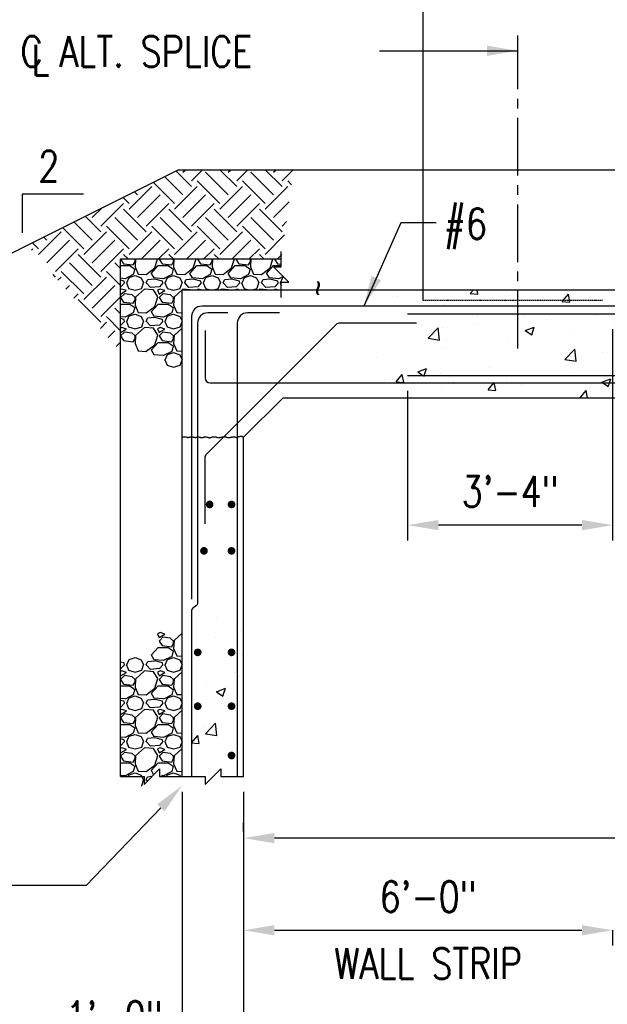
# Model space of a CAD drawing. Header units: inches. Extents: x -9715 to 32893, y -15613 to -1138.
# Tile 93 of 256: x 7163 to 7278, y -7253 to -7060. Entities that reach past the tile are written whole.
import ezdxf
from ezdxf.enums import TextEntityAlignment as Align

# ---------------------------------------------------------------- set-up
doc = ezdxf.new("R2010")
doc.units = ezdxf.units.IN
doc.header["$MEASUREMENT"] = 0
doc.linetypes.add('CENTER2', pattern=[1.125, 0.75, -0.125, 0.125, -0.125])
doc.linetypes.add('HIDDEN', pattern=[0.375, 0.25, -0.125])
doc.layers.get('0').update_dxf_attribs({"color": 252})
doc.layers.get('DEFPOINTS').update_dxf_attribs({"color": 11})
for name, color, linetype in [('S-ANNO-DIMS', 2, 'Continuous'), ('S-ANNO-TEXT', 2, 'Continuous'), ('S-FNDN-PATT', 8, 'Continuous'), ('S-GRID', 30, 'CENTER2'), ('S1', 2, 'Continuous'), ('S3', 4, 'Continuous'), ('S5', 1, 'Continuous'), ('S6', 1, 'Continuous'), ('S7', 2, 'Continuous'), ('S7R', 2, 'Continuous')]:
    doc.layers.add(name, color=color, linetype=linetype)
doc.styles.add('125', font='romans.shx', dxfattribs={"width": 0.8, "height": 2})
doc.styles.add('DIM', font='ROMANS.shx', dxfattribs={"width": 0.8})
doc.styles.add('SX-FRAC', font='SX-FRAC.shx', dxfattribs={"width": 0.9, "height": 14})
doc.dimstyles.new('dim', dxfattribs={"dimscale": 48, "dimtxt": 12, "dimasz": 0.125, "dimexe": 0.0625, "dimexo": 0.0625, "dimgap": 0.0625, "dimtad": 1, "dimdec": 4, "dimzin": 3, "dimdsep": 46, "dimlunit": 4, "dimtxsty": '125', "dimcen": 0.125, "dimclrd": 1, "dimclre": 1, "dimclrt": 256, "dimadec": 0, "dimazin": 0, "dimtfac": 1, "dimtdec": 4, "dimtix": 1, "dimtofl": 0, "dimtmove": 2, "dimatfit": 3, "dimfxl": 6, "dimtvp": 0.5, "dimtolj": 1, "dimtzin": 3, "dimarcsym": 0})
doc.dimstyles.new('DIM-16', dxfattribs={"dimscale": 0, "dimtxt": 6, "dimasz": 6, "dimexe": 3, "dimexo": 3, "dimgap": 3, "dimtad": 1, "dimdec": 1, "dimzin": 3, "dimdsep": 46, "dimlunit": 4, "dimtxsty": 'DIM', "dimcen": 0, "dimdle": 0.0625, "dimclrd": 256, "dimclre": 256, "dimclrt": 2, "dimazin": 0, "dimtfac": 1, "dimtdec": 1, "dimtmove": 1, "dimatfit": 0, "dimfxl": 0.0625, "dimfrac": 2, "dimtolj": 1, "dimtzin": 0, "dimarcsym": 0})

# ---------------------------------------------------------------- blocks, each defined once
blk = doc.blocks.new('*X64')
at = {"color": 0}
for p, q in [((414.36, 1779.36), (414.31, 1779.31)), ((414.31, 1779.29), (415.5, 1777.5)), ((414.31, 1776.75), (417.9, 1776.75)), ((415.5, 1777.5), (419.25, 1777.05)), ((417.9, 1776.77), (419.85, 1775.42)), ((419.25, 1777.05), (420, 1778.4)), ((420.01, 1779.29), (419.93, 1779.36)), ((419.99, 1776.31), (421.19, 1773.46)), ((420.14, 1779.36), (420, 1776.3)), ((420, 1778.4), (420, 1779.3)), ((426.3, 1773.75), (429, 1776.75)), ((427.65, 1775.85), (428.77, 1779.36)), ((429, 1776.75), (432.9, 1776.75)), ((429.36, 1779.36), (429.3, 1779.3)), ((429.3, 1779.3), (430.5, 1777.5)), ((430.5, 1777.5), (434.25, 1777.05)), ((432.9, 1776.77), (434.85, 1775.42)), ((434.25, 1777.05), (435, 1778.4)), ((435.01, 1779.29), (434.93, 1779.36)), ((434.99, 1776.31), (436.19, 1773.46)), ((435.14, 1779.36), (435, 1776.3)), ((435, 1778.4), (435, 1779.3)), ((441.3, 1773.75), (444, 1776.75)), ((442.65, 1775.85), (443.77, 1779.36)), ((444, 1776.75), (447.9, 1776.75)), ((444.36, 1779.36), (444.3, 1779.3)), ((444.3, 1779.3), (445.5, 1777.5)), ((445.5, 1777.5), (449.25, 1777.05)), ((447.9, 1776.77), (449.85, 1775.42)), ((449.25, 1777.05), (450, 1778.4)), ((450.01, 1779.29), (449.93, 1779.36)), ((449.99, 1776.31), (451.19, 1773.46)), ((450.14, 1779.36), (450, 1776.3)), ((450, 1778.4), (450, 1779.3)), ((456.3, 1773.75), (459, 1776.75)), ((457.65, 1775.85), (458.77, 1779.36)), ((459, 1776.75), (462.9, 1776.75)), ((459.36, 1779.36), (459.3, 1779.3)), ((459.3, 1779.3), (460.5, 1777.5)), ((460.5, 1777.5), (464.25, 1777.05)), ((462.9, 1776.77), (464.85, 1775.42)), ((464.25, 1777.05), (465, 1778.4)), ((465.01, 1779.29), (464.93, 1779.36)), ((464.99, 1776.31), (466.19, 1773.46)), ((465.14, 1779.36), (465, 1776.3)), ((465, 1778.4), (465, 1779.3)), ((471.3, 1773.75), (474, 1776.75)), ((472.65, 1775.85), (473.77, 1779.36)), ((474, 1776.75), (477, 1776.75)), ((474.36, 1779.36), (474.3, 1779.3)), ((474.3, 1779.3), (475.5, 1777.5)), ((475.5, 1777.5), (477, 1777.32)), ((419.26, 1773.29), (416.11, 1771.64)), ((417.6, 1772.1), (420, 1772.85)), ((419.85, 1775.4), (419.25, 1773.3)), ((420, 1772.85), (422.4, 1771.95)), ((421.19, 1773.44), (424.34, 1773.29)), ((424.35, 1773.32), (427.65, 1775.87)), ((427.36, 1771.95), (426.31, 1773.75)), ((434.26, 1773.29), (431.11, 1771.64)), ((432.6, 1772.1), (435, 1772.85)), ((434.85, 1775.4), (434.25, 1773.3)), ((435, 1772.85), (437.4, 1771.95)), ((436.19, 1773.44), (439.34, 1773.29)), ((439.35, 1773.32), (442.65, 1775.87)), ((442.36, 1771.95), (441.31, 1773.75)), ((449.26, 1773.29), (446.11, 1771.64)), ((447.6, 1772.1), (450, 1772.85)), ((449.85, 1775.4), (449.25, 1773.3)), ((450, 1772.85), (452.4, 1771.95)), ((451.19, 1773.44), (454.34, 1773.29)), ((454.35, 1773.32), (457.65, 1775.87)), ((457.36, 1771.95), (456.31, 1773.75)), ((464.26, 1773.29), (461.11, 1771.64)), ((462.6, 1772.1), (465, 1772.85)), ((464.85, 1775.4), (464.25, 1773.3)), ((465, 1772.85), (467.4, 1771.95)), ((466.19, 1773.44), (469.34, 1773.29)), ((469.35, 1773.32), (472.65, 1775.87)), ((472.36, 1771.95), (471.31, 1773.75)), ((477.76, 1772.5), (476.11, 1771.64)), ((416.09, 1771.67), (414.31, 1771.81)), ((415.65, 1770.75), (414.31, 1771.09)), ((414.44, 1768.51), (414.31, 1768.49)), ((415.8, 1770), (414.45, 1768.5)), ((415.8, 1770), (415.65, 1770.75)), ((416.55, 1770), (417.45, 1767.9)), ((416.7, 1770), (417.6, 1772.1)), ((422.4, 1771.95), (423.3, 1770)), ((422.55, 1767.9), (423.3, 1770)), ((424.35, 1770), (424.8, 1771.2)), ((426, 1768.22), (424.35, 1770.02)), ((427.66, 1771.49), (424.81, 1771.19)), ((429.44, 1768.51), (425.99, 1768.21)), ((431.09, 1771.67), (427.34, 1771.97)), ((430.65, 1770.75), (427.65, 1771.5)), ((430.8, 1770), (429.45, 1768.5)), ((430.8, 1770), (430.65, 1770.75)), ((431.55, 1770), (432.45, 1767.9)), ((431.7, 1770), (432.6, 1772.1)), ((437.4, 1771.95), (438.3, 1770)), ((437.55, 1767.9), (438.3, 1770)), ((439.35, 1770), (439.8, 1771.2)), ((441, 1768.22), (439.35, 1770.02)), ((442.66, 1771.49), (439.81, 1771.19)), ((444.44, 1768.51), (440.99, 1768.21)), ((446.09, 1771.67), (442.34, 1771.97)), ((445.65, 1770.75), (442.65, 1771.5)), ((445.8, 1770), (444.45, 1768.5)), ((445.8, 1770), (445.65, 1770.75)), ((446.55, 1770), (447.45, 1767.9)), ((446.7, 1770), (447.6, 1772.1)), ((452.4, 1771.95), (453.3, 1770)), ((452.55, 1767.9), (453.3, 1770)), ((454.35, 1770), (454.8, 1771.2)), ((456, 1768.22), (454.35, 1770.02)), ((457.66, 1771.49), (454.81, 1771.19)), ((459.44, 1768.51), (455.99, 1768.21)), ((461.09, 1771.67), (457.34, 1771.97)), ((460.65, 1770.75), (457.65, 1771.5)), ((460.8, 1770), (459.45, 1768.5)), ((460.8, 1770), (460.65, 1770.75)), ((461.55, 1770), (462.45, 1767.9)), ((461.7, 1770), (462.6, 1772.1)), ((467.4, 1771.95), (468.3, 1770)), ((467.55, 1767.9), (468.3, 1770)), ((469.35, 1770), (469.8, 1771.2)), ((471, 1768.22), (469.35, 1770.02)), ((472.66, 1771.49), (469.81, 1771.19)), ((474.44, 1768.51), (470.99, 1768.21)), ((476.09, 1771.67), (472.34, 1771.97)), ((475.65, 1770.75), (472.65, 1771.5)), ((475.8, 1770), (474.45, 1768.5)), ((475.8, 1770), (475.65, 1770.75)), ((476.55, 1770), (477, 1768.93)), ((476.7, 1770), (477.6, 1772.1)), ((477.6, 1772.1), (478.03, 1772.23)), ((414.75, 1767.59), (414.31, 1767.4)), ((414.31, 1765.66), (416.54, 1767)), ((415.8, 1765.8), (414.31, 1764.31)), ((416.55, 1767), (414.75, 1767.6)), ((418.81, 1765.36), (415.81, 1765.81)), ((417.44, 1767.89), (419.99, 1767.14)), ((420.01, 1764.29), (418.81, 1765.34)), ((420.01, 1767.14), (422.56, 1767.89)), ((423.6, 1767.6), (420.15, 1764.45)), ((427.2, 1767.29), (423.6, 1767.59)), ((428.86, 1764.6), (427.21, 1767.3)), ((429.75, 1767.59), (428.7, 1767.14)), ((428.7, 1767.15), (429.3, 1765.65)), ((429.29, 1765.65), (431.54, 1767)), ((430.8, 1765.8), (429.3, 1764.3)), ((431.55, 1767), (429.75, 1767.6)), ((433.81, 1765.36), (430.81, 1765.81)), ((432.44, 1767.89), (434.99, 1767.14)), ((435.01, 1764.29), (433.81, 1765.34)), ((435.01, 1767.14), (437.56, 1767.89)), ((438.28, 1767.3), (435.15, 1764.45)), ((438.6, 1767.6), (438.34, 1767.36)), ((441.4, 1767.36), (438.6, 1767.59)), ((444.75, 1767.59), (444.19, 1767.36)), ((445.48, 1767.36), (444.75, 1767.6)), ((447.44, 1767.89), (449.27, 1767.36)), ((450.73, 1767.36), (452.56, 1767.89)), ((453.6, 1767.6), (453.34, 1767.36)), ((456.4, 1767.36), (453.6, 1767.59)), ((459.75, 1767.59), (459.19, 1767.36)), ((460.48, 1767.36), (459.75, 1767.6)), ((462.44, 1767.89), (464.27, 1767.36)), ((465.73, 1767.36), (467.56, 1767.89)), ((468.6, 1767.6), (468.34, 1767.36)), ((471.4, 1767.36), (468.6, 1767.59)), ((474.75, 1767.59), (474.19, 1767.36)), ((475.48, 1767.36), (474.75, 1767.6)), ((414.31, 1764.29), (415.5, 1762.5)), ((414.31, 1761.75), (417.9, 1761.75)), ((415.5, 1762.5), (419.25, 1762.05)), ((417.9, 1761.77), (419.85, 1760.42)), ((419.25, 1762.05), (420, 1763.4)), ((419.99, 1761.31), (421.19, 1758.46)), ((420.15, 1764.45), (420, 1761.3)), ((420, 1763.4), (420, 1764.3)), ((424.35, 1758.32), (427.65, 1760.87)), ((426.3, 1758.75), (429, 1761.75)), ((427.65, 1760.85), (428.85, 1764.6)), ((429, 1761.75), (432.9, 1761.75)), ((429.3, 1764.3), (430.5, 1762.5)), ((430.5, 1762.5), (434.25, 1762.05)), ((432.9, 1761.77), (434.85, 1760.42)), ((434.25, 1762.05), (435, 1763.4)), ((434.99, 1761.31), (436.19, 1758.46)), ((435.15, 1764.45), (435, 1761.3)), ((435, 1763.4), (435, 1764.3)), ((419.26, 1758.29), (416.11, 1756.64)), ((416.7, 1755), (417.6, 1757.1)), ((417.6, 1757.1), (420, 1757.85)), ((419.85, 1760.4), (419.25, 1758.3)), ((420, 1757.85), (422.4, 1756.95)), ((421.19, 1758.44), (424.34, 1758.29)), ((422.4, 1756.95), (423.3, 1755)), ((427.36, 1756.95), (426.31, 1758.75)), ((431.09, 1756.67), (427.34, 1756.97)), ((434.26, 1758.29), (431.11, 1756.64)), ((431.7, 1755), (432.6, 1757.1)), ((432.6, 1757.1), (435, 1757.85)), ((434.85, 1760.4), (434.25, 1758.3)), ((435, 1757.85), (437.4, 1756.95)), ((436.19, 1758.44), (438.28, 1758.35)), ((437.4, 1756.95), (438.28, 1755.04)), ((416.09, 1756.67), (414.31, 1756.81)), ((415.65, 1755.75), (414.31, 1756.09)), ((414.44, 1753.51), (414.31, 1753.49)), ((415.8, 1755), (414.45, 1753.5)), ((415.8, 1755), (415.65, 1755.75)), ((416.55, 1755), (417.45, 1752.9)), ((422.55, 1752.9), (423.3, 1755)), ((424.35, 1755), (424.8, 1756.2)), ((426, 1753.22), (424.35, 1755.02)), ((427.66, 1756.49), (424.81, 1756.19)), ((429.44, 1753.51), (425.99, 1753.21)), ((430.65, 1755.75), (427.65, 1756.5)), ((430.8, 1755), (429.45, 1753.5)), ((430.8, 1755), (430.65, 1755.75)), ((431.55, 1755), (432.45, 1752.9)), ((437.55, 1752.9), (438.28, 1754.94)), ((414.75, 1752.59), (414.31, 1752.4)), ((414.31, 1750.66), (416.54, 1752)), ((415.8, 1750.8), (414.31, 1749.31)), ((414.31, 1749.29), (415.5, 1747.5)), ((416.55, 1752), (414.75, 1752.6)), ((418.81, 1750.36), (415.81, 1750.81)), ((417.44, 1752.89), (419.99, 1752.14)), ((420.01, 1749.29), (418.81, 1750.34)), ((420.15, 1749.45), (420, 1746.3)), ((420, 1748.4), (420, 1749.3)), ((420.01, 1752.14), (422.56, 1752.89)), ((423.6, 1752.6), (420.15, 1749.45)), ((427.2, 1752.29), (423.6, 1752.59)), ((428.86, 1749.6), (427.21, 1752.3)), ((427.65, 1745.85), (428.85, 1749.6)), ((429.75, 1752.59), (428.7, 1752.14)), ((428.7, 1752.15), (429.3, 1750.65)), ((429.29, 1750.65), (431.54, 1752)), ((430.8, 1750.8), (429.3, 1749.3)), ((429.3, 1749.3), (430.5, 1747.5)), ((431.55, 1752), (429.75, 1752.6)), ((433.81, 1750.36), (430.81, 1750.81)), ((432.44, 1752.89), (434.99, 1752.14)), ((435.01, 1749.29), (433.81, 1750.34)), ((435.15, 1749.45), (435, 1746.3)), ((435, 1748.4), (435, 1749.3)), ((435.01, 1752.14), (437.56, 1752.89)), ((438.28, 1752.3), (435.15, 1749.45)), ((415.5, 1747.5), (419.25, 1747.05)), ((419.25, 1747.05), (420, 1748.4)), ((419.99, 1746.31), (421.19, 1743.46)), ((424.35, 1743.32), (427.65, 1745.87)), ((426.3, 1743.75), (429, 1746.75)), ((429, 1746.75), (432.9, 1746.75)), ((430.5, 1747.5), (434.25, 1747.05)), ((432.9, 1746.77), (434.85, 1745.42)), ((434.25, 1747.05), (435, 1748.4)), ((434.99, 1746.31), (436.19, 1743.46)), ((421.19, 1743.44), (424.34, 1743.29)), ((427.36, 1741.95), (426.31, 1743.75)), ((431.09, 1741.67), (427.34, 1741.97)), ((434.26, 1743.29), (431.11, 1741.64)), ((431.7, 1740), (432.6, 1742.1)), ((432.6, 1742.1), (435, 1742.85)), ((434.85, 1745.4), (434.25, 1743.3)), ((435, 1742.85), (437.4, 1741.95)), ((436.19, 1743.44), (438.28, 1743.35)), ((437.4, 1741.95), (438.28, 1740.04)), ((431.55, 1740), (432.45, 1737.9)), ((432.44, 1737.89), (434.99, 1737.14)), ((435.01, 1737.14), (437.56, 1737.89)), ((437.55, 1737.9), (438.28, 1739.94))]:
    blk.add_line(p, q, dxfattribs=at)
blk = doc.blocks.new('*X65')
at = {"color": 0}
for p, q in [((429.75, 1557.6), (428.7, 1557.15)), ((428.7, 1557.15), (429.3, 1555.65)), ((431.55, 1557), (429.75, 1557.6)), ((438.28, 1557.3), (435.15, 1554.45)), ((429.3, 1555.65), (431.55, 1557)), ((430.8, 1555.8), (429.3, 1554.3)), ((429.3, 1554.3), (430.5, 1552.5)), ((433.81, 1555.35), (430.81, 1555.8)), ((435.01, 1554.29), (433.81, 1555.34)), ((434.25, 1552.05), (435, 1553.4)), ((435.15, 1554.45), (435, 1551.3)), ((435, 1553.4), (435, 1554.3)), ((426.3, 1548.75), (429, 1551.75)), ((429, 1551.75), (432.9, 1551.75)), ((430.5, 1552.5), (434.25, 1552.05)), ((432.9, 1551.76), (434.85, 1550.41)), ((434.85, 1550.4), (434.25, 1548.3)), ((434.99, 1551.31), (436.19, 1548.46)), ((415.65, 1545.75), (414.31, 1546.09)), ((415.8, 1545), (415.65, 1545.75)), ((416.7, 1545), (417.6, 1547.1)), ((417.6, 1547.1), (420, 1547.85)), ((420, 1547.85), (422.4, 1546.95)), ((422.4, 1546.95), (423.3, 1545)), ((424.35, 1545), (424.8, 1546.2)), ((427.66, 1546.49), (424.81, 1546.19)), ((427.36, 1546.95), (426.31, 1548.75)), ((431.09, 1546.67), (427.34, 1546.97)), ((430.65, 1545.75), (427.65, 1546.5)), ((430.8, 1545), (430.65, 1545.75)), ((434.26, 1548.29), (431.11, 1546.64)), ((431.7, 1545), (432.6, 1547.1)), ((432.6, 1547.1), (435, 1547.85)), ((435, 1547.85), (437.4, 1546.95)), ((436.2, 1548.45), (438.28, 1548.35)), ((437.4, 1546.95), (438.28, 1545.04)), ((414.44, 1543.51), (414.31, 1543.49)), ((414.75, 1542.6), (414.31, 1542.41)), ((414.31, 1540.66), (416.55, 1542)), ((415.8, 1545), (414.45, 1543.5)), ((416.55, 1542), (414.75, 1542.6)), ((416.55, 1545), (417.45, 1542.9)), ((417.44, 1542.89), (419.99, 1542.14)), ((420.01, 1542.14), (422.55, 1542.89)), ((423.6, 1542.6), (420.15, 1539.45)), ((422.55, 1542.9), (423.3, 1545)), ((427.2, 1542.29), (423.6, 1542.59)), ((426, 1543.22), (424.35, 1545.02)), ((429.44, 1543.51), (425.99, 1543.21)), ((428.86, 1539.6), (427.21, 1542.3)), ((429.75, 1542.6), (428.7, 1542.15)), ((428.7, 1542.15), (429.3, 1540.65)), ((429.3, 1540.65), (431.55, 1542)), ((430.8, 1545), (429.45, 1543.5)), ((431.55, 1542), (429.75, 1542.6)), ((431.55, 1545), (432.45, 1542.9)), ((432.44, 1542.89), (434.99, 1542.14)), ((435.01, 1542.14), (437.55, 1542.89)), ((438.28, 1542.3), (435.15, 1539.45)), ((437.55, 1542.9), (438.28, 1544.95)), ((415.8, 1540.8), (414.31, 1539.31)), ((414.31, 1539.29), (415.5, 1537.5)), ((418.81, 1540.35), (415.81, 1540.8)), ((420.01, 1539.29), (418.81, 1540.34)), ((419.25, 1537.05), (420, 1538.4)), ((420.15, 1539.45), (420, 1536.3)), ((420, 1538.4), (420, 1539.3)), ((427.65, 1535.85), (428.85, 1539.6)), ((430.8, 1540.8), (429.3, 1539.3)), ((429.3, 1539.3), (430.5, 1537.5)), ((433.81, 1540.35), (430.81, 1540.8)), ((435.01, 1539.29), (433.81, 1540.34)), ((434.25, 1537.05), (435, 1538.4)), ((435.15, 1539.45), (435, 1536.3)), ((435, 1538.4), (435, 1539.3)), ((414.31, 1536.75), (417.9, 1536.75)), ((415.5, 1537.5), (419.25, 1537.05)), ((417.9, 1536.76), (419.85, 1535.41)), ((419.85, 1535.4), (419.25, 1533.3)), ((419.99, 1536.31), (421.19, 1533.46)), ((424.35, 1533.31), (427.65, 1535.86)), ((426.3, 1533.75), (429, 1536.75)), ((429, 1536.75), (432.9, 1536.75)), ((430.5, 1537.5), (434.25, 1537.05)), ((432.9, 1536.76), (434.85, 1535.41)), ((434.85, 1535.4), (434.25, 1533.3)), ((434.99, 1536.31), (436.19, 1533.46)), ((416.09, 1531.67), (414.31, 1531.81)), ((415.65, 1530.75), (414.31, 1531.09)), ((415.8, 1530), (415.65, 1530.75)), ((419.26, 1533.29), (416.11, 1531.64)), ((416.7, 1530), (417.6, 1532.1)), ((417.6, 1532.1), (420, 1532.85)), ((420, 1532.85), (422.4, 1531.95)), ((421.2, 1533.45), (424.35, 1533.3)), ((422.4, 1531.95), (423.3, 1530)), ((424.35, 1530), (424.8, 1531.2)), ((427.66, 1531.49), (424.81, 1531.19)), ((427.36, 1531.95), (426.31, 1533.75)), ((431.09, 1531.67), (427.34, 1531.97)), ((430.65, 1530.75), (427.65, 1531.5)), ((430.8, 1530), (430.65, 1530.75)), ((434.26, 1533.29), (431.11, 1531.64)), ((431.7, 1530), (432.6, 1532.1)), ((432.6, 1532.1), (435, 1532.85)), ((435, 1532.85), (437.4, 1531.95)), ((436.2, 1533.45), (438.28, 1533.35)), ((437.4, 1531.95), (438.28, 1530.04)), ((414.44, 1528.51), (414.31, 1528.49)), ((414.75, 1527.6), (414.31, 1527.41)), ((414.31, 1525.66), (416.55, 1527)), ((415.8, 1530), (414.45, 1528.5)), ((416.55, 1527), (414.75, 1527.6)), ((416.55, 1530), (417.45, 1527.9)), ((417.44, 1527.89), (419.99, 1527.14)), ((420.01, 1527.14), (422.55, 1527.89)), ((423.6, 1527.6), (420.15, 1524.45)), ((422.55, 1527.9), (423.3, 1530)), ((427.2, 1527.29), (423.6, 1527.59)), ((426, 1528.22), (424.35, 1530.02)), ((429.44, 1528.51), (425.99, 1528.21)), ((428.86, 1524.6), (427.21, 1527.3)), ((429.75, 1527.6), (428.7, 1527.15)), ((428.7, 1527.15), (429.3, 1525.65)), ((429.3, 1525.65), (431.55, 1527)), ((430.8, 1530), (429.45, 1528.5)), ((431.55, 1527), (429.75, 1527.6)), ((431.55, 1530), (432.45, 1527.9)), ((432.44, 1527.89), (434.99, 1527.14)), ((435.01, 1527.14), (437.55, 1527.89)), ((438.28, 1527.3), (435.15, 1524.45)), ((437.55, 1527.9), (438.28, 1529.95)), ((415.8, 1525.8), (414.31, 1524.31)), ((414.31, 1524.29), (415.5, 1522.5)), ((415.5, 1522.5), (419.25, 1522.05)), ((418.81, 1525.35), (415.81, 1525.8)), ((420.01, 1524.29), (418.81, 1525.34)), ((419.25, 1522.05), (420, 1523.4)), ((420.15, 1524.45), (420, 1521.3)), ((420, 1523.4), (420, 1524.3)), ((427.65, 1520.85), (428.85, 1524.6)), ((430.8, 1525.8), (429.3, 1524.3)), ((429.3, 1524.3), (430.5, 1522.5)), ((430.5, 1522.5), (434.25, 1522.05)), ((433.81, 1525.35), (430.81, 1525.8)), ((435.01, 1524.29), (433.81, 1525.34)), ((434.25, 1522.05), (435, 1523.4)), ((435.15, 1524.45), (435, 1521.3)), ((435, 1523.4), (435, 1524.3)), ((414.31, 1521.75), (417.9, 1521.75)), ((417.9, 1521.76), (419.85, 1520.41)), ((419.85, 1520.4), (419.25, 1518.3)), ((419.99, 1521.31), (421.19, 1518.46)), ((424.35, 1518.31), (427.65, 1520.86)), ((426.3, 1518.75), (429, 1521.75)), ((427.36, 1516.95), (426.31, 1518.75)), ((429, 1521.75), (432.9, 1521.75)), ((432.9, 1521.76), (434.85, 1520.41)), ((434.85, 1520.4), (434.25, 1518.3)), ((434.99, 1521.31), (436.19, 1518.46)), ((416.09, 1516.67), (414.31, 1516.81)), ((415.65, 1515.75), (414.31, 1516.09)), ((415.8, 1515), (414.45, 1513.5)), ((415.8, 1515), (415.65, 1515.75)), ((419.26, 1518.29), (416.11, 1516.64)), ((416.55, 1515), (417.45, 1512.9)), ((416.7, 1515), (417.6, 1517.1)), ((417.6, 1517.1), (420, 1517.85)), ((420, 1517.85), (422.4, 1516.95)), ((421.2, 1518.45), (424.35, 1518.3)), ((422.4, 1516.95), (423.3, 1515)), ((422.55, 1512.9), (423.3, 1515)), ((424.35, 1515), (424.8, 1516.2)), ((426, 1513.22), (424.35, 1515.02)), ((427.66, 1516.49), (424.81, 1516.19)), ((431.09, 1516.67), (427.34, 1516.97)), ((430.65, 1515.75), (427.65, 1516.5)), ((430.8, 1515), (429.45, 1513.5)), ((430.8, 1515), (430.65, 1515.75)), ((434.26, 1518.29), (431.11, 1516.64)), ((431.55, 1515), (432.45, 1512.9)), ((431.7, 1515), (432.6, 1517.1)), ((432.6, 1517.1), (435, 1517.85)), ((435, 1517.85), (437.4, 1516.95)), ((436.2, 1518.45), (438.28, 1518.35)), ((437.4, 1516.95), (438.28, 1515.04)), ((437.55, 1512.9), (438.28, 1514.95)), ((414.44, 1513.51), (414.31, 1513.49)), ((414.75, 1512.6), (414.31, 1512.41)), ((414.31, 1510.66), (416.55, 1512)), ((416.55, 1512), (414.75, 1512.6)), ((417.44, 1512.89), (419.99, 1512.14)), ((420.01, 1512.14), (422.55, 1512.89)), ((423.6, 1512.6), (420.15, 1509.45)), ((427.2, 1512.29), (423.6, 1512.59)), ((429.44, 1513.51), (425.99, 1513.21)), ((428.86, 1509.6), (427.21, 1512.3)), ((429.75, 1512.6), (428.7, 1512.15)), ((428.7, 1512.15), (429.3, 1510.65)), ((429.3, 1510.65), (431.55, 1512)), ((431.55, 1512), (429.75, 1512.6)), ((432.44, 1512.89), (434.99, 1512.14)), ((435.01, 1512.14), (437.55, 1512.89)), ((438.28, 1512.3), (435.15, 1509.45)), ((415.8, 1510.8), (414.31, 1509.31)), ((414.31, 1509.29), (415.5, 1507.5)), ((415.5, 1507.5), (419.25, 1507.05)), ((418.81, 1510.35), (415.81, 1510.8)), ((420.01, 1509.29), (418.81, 1510.34)), ((419.25, 1507.05), (420, 1508.4)), ((420.15, 1509.45), (420, 1506.3)), ((420, 1508.4), (420, 1509.3)), ((427.65, 1505.85), (428.85, 1509.6)), ((430.8, 1510.8), (429.3, 1509.3)), ((429.3, 1509.3), (430.5, 1507.5)), ((430.5, 1507.5), (434.25, 1507.05)), ((433.81, 1510.35), (430.81, 1510.8)), ((435.01, 1509.29), (433.81, 1510.34)), ((434.25, 1507.05), (435, 1508.4)), ((435.15, 1509.45), (435, 1506.3)), ((435, 1508.4), (435, 1509.3)), ((414.31, 1506.75), (417.9, 1506.75)), ((419.26, 1503.29), (416.11, 1501.64)), ((417.9, 1506.76), (419.85, 1505.41)), ((419.85, 1505.4), (419.25, 1503.3)), ((419.99, 1506.31), (421.19, 1503.46)), ((421.2, 1503.45), (424.35, 1503.3)), ((424.35, 1503.31), (427.65, 1505.86)), ((426.3, 1503.75), (429, 1506.75)), ((427.2, 1502.23), (426.31, 1503.75)), ((429, 1506.75), (432.9, 1506.75)), ((434.26, 1503.29), (431.11, 1501.64)), ((432.9, 1506.76), (434.85, 1505.41)), ((434.85, 1505.4), (434.25, 1503.3)), ((434.99, 1506.31), (436.19, 1503.46)), ((436.2, 1503.45), (438.28, 1503.35)), ((416.09, 1501.67), (414.31, 1501.81)), ((417.27, 1501.33), (417.6, 1502.1)), ((417.6, 1502.1), (420, 1502.85)), ((420, 1502.85), (422.4, 1501.95)), ((422.4, 1501.95), (423.3, 1500)), ((422.55, 1497.9), (423.3, 1500)), ((424.35, 1500), (424.8, 1501.2)), ((424.66, 1499.68), (424.35, 1500.02)), ((426.32, 1501.35), (424.81, 1501.19)), ((431.09, 1501.67), (430.31, 1501.73)), ((432.27, 1501.33), (432.6, 1502.1)), ((432.6, 1502.1), (435, 1502.85)), ((435, 1502.85), (437.4, 1501.95)), ((437.4, 1501.95), (437.68, 1501.33)), ((422.31, 1497.82), (422.55, 1497.89))]:
    blk.add_line(p, q, dxfattribs=at)
blk = doc.blocks.new('*X71')
at = {"color": 0}
for p, q in [((438.63, 887.2), (439.66, 888.23)), ((441.94, 883.88), (446.29, 888.23)), ((459.62, 881.67), (453.06, 888.23)), ((456.3, 887.2), (457.34, 888.23)), ((459.62, 883.88), (463.97, 888.23)), ((477.3, 881.67), (470.74, 888.23)), ((473.98, 887.2), (475.02, 888.23)), ((477.3, 883.88), (481.64, 888.23)), ((438.63, 878.36), (431.41, 885.57)), ((441.94, 881.67), (435.83, 887.78)), ((456.3, 878.36), (447.47, 887.2)), ((473.98, 878.36), (465.14, 887.2)), ((417.63, 872.83), (426.47, 881.67)), ((424.26, 881.67), (424.05, 881.89)), ((435.31, 875.04), (427, 883.36)), ((435.31, 872.83), (444.15, 881.67)), ((452.99, 875.04), (444.15, 883.88)), ((452.99, 872.83), (461.83, 881.67)), ((470.67, 875.04), (461.83, 883.88)), ((470.67, 872.83), (479.51, 881.67)), ((481.04, 882.35), (479.51, 883.88)), ((417.63, 875.04), (415.21, 877.47)), ((420.95, 878.36), (419.63, 879.68)), ((420.95, 869.52), (429.79, 878.36)), ((438.63, 869.52), (447.47, 878.36)), ((456.3, 869.52), (465.14, 878.36)), ((403.27, 869.52), (407.23, 873.48)), ((406.59, 866.21), (415.43, 875.04)), ((424.26, 864), (415.43, 872.83)), ((424.26, 866.21), (433.1, 875.04)), ((441.94, 864), (433.1, 872.83)), ((441.94, 866.21), (450.78, 875.04)), ((459.62, 864), (450.78, 872.83)), ((459.62, 866.21), (468.46, 875.04)), ((477.3, 864), (468.46, 872.83)), ((473.98, 869.52), (480.1, 875.64)), ((406.59, 864), (400.48, 870.1)), ((420.95, 860.68), (412.11, 869.52)), ((438.63, 860.68), (429.79, 869.52)), ((456.3, 860.68), (447.47, 869.52)), ((473.98, 860.68), (465.14, 869.52)), ((399.96, 857.37), (391.64, 865.68)), ((403.27, 860.68), (396.06, 867.89)), ((417.63, 857.37), (408.8, 866.21)), ((435.31, 857.37), (426.47, 866.21)), ((452.99, 857.37), (444.15, 866.21)), ((470.67, 857.37), (461.83, 866.21)), ((477.3, 866.21), (479.03, 867.94)), ((382.28, 855.16), (391.12, 864)), ((385.59, 860.68), (384.27, 862)), ((388.91, 864), (388.69, 864.21)), ((399.96, 855.16), (408.8, 864)), ((417.63, 855.16), (426.47, 864)), ((435.31, 855.16), (444.15, 864)), ((452.99, 855.16), (461.83, 864)), ((470.67, 855.16), (478.32, 862.81)), ((379.55, 856.84), (380.07, 857.37)), ((382.28, 857.37), (379.85, 859.79)), ((385.59, 851.84), (394.43, 860.68)), ((388.91, 848.53), (397.75, 857.37)), ((403.27, 851.84), (412.11, 860.68)), ((406.59, 848.53), (415.43, 857.37)), ((422.46, 853.36), (429.79, 860.68)), ((429.09, 853.36), (433.1, 857.37)), ((440.14, 853.36), (447.47, 860.68)), ((446.77, 853.36), (450.78, 857.37)), ((457.82, 853.36), (465.14, 860.68)), ((464.45, 853.36), (468.46, 857.37)), ((406.59, 846.32), (397.75, 855.16)), ((417.23, 853.36), (415.43, 855.16)), ((434.9, 853.36), (433.1, 855.16)), ((452.58, 853.36), (450.78, 855.16)), ((470.26, 853.36), (468.46, 855.16)), ((475.5, 853.36), (477.25, 855.11)), ((403.27, 843), (394.43, 851.84)), ((414.31, 849.65), (412.11, 851.84)), ((388.91, 846.32), (387.94, 847.29)), ((389.88, 845.08), (391.12, 846.32)), ((399.96, 839.69), (391.12, 848.53)), ((399.96, 837.48), (408.8, 846.32)), ((414.31, 843.02), (408.8, 848.53)), ((392.98, 841.55), (394.43, 843)), ((403.27, 834.17), (412.11, 843)), ((396.08, 838.02), (397.75, 839.69)), ((406.59, 830.85), (414.31, 838.57)), ((406.59, 828.64), (397.75, 837.48)), ((414.31, 825.34), (408.8, 830.85)), ((414.31, 831.97), (412.11, 834.17)), ((406.41, 826.26), (408.8, 828.64)), ((409.51, 822.73), (412.11, 825.33)), ((412.61, 819.2), (414.31, 820.89))]:
    blk.add_line(p, q, dxfattribs=at)
blk = doc.blocks.new('*X85')
at = {"color": 0}
for p, q in [((522.47, 838.89), (522.47, 838.89)), ((550.76, 839.88), (552, 841.36)), ((550.76, 839.88), (553.75, 839.62)), ((553.75, 839.62), (553.43, 841.36)), ((566.24, 838.95), (566.24, 838.95)), ((586.62, 836.74), (589.03, 839.61)), ((589.61, 836.48), (589.03, 839.61)), ((614.51, 841.36), (616.74, 839.85)), ((616.74, 839.85), (617.24, 841.36)), ((634.41, 839.06), (634.41, 839.06)), ((686.11, 837.53), (689.61, 838.87)), ((688.59, 835.85), (689.61, 838.87)), ((693.76, 839.72), (693.76, 839.72)), ((540.57, 835.43), (540.57, 835.43)), ((586.62, 836.74), (589.61, 836.48)), ((615.48, 836.56), (615.48, 836.56)), ((623.61, 834.95), (624.9, 836.48)), ((625.18, 834.95), (624.9, 836.48)), ((629.04, 836.41), (629.04, 836.41)), ((667.79, 835.97), (667.79, 835.97)), ((686.11, 837.53), (688.59, 835.85)), ((527.06, 831.97), (527.06, 831.97)), ((553.76, 830.84), (553.76, 830.84)), ((571.38, 830.76), (571.38, 830.76)), ((599.88, 831.4), (599.88, 831.4)), ((658.35, 830.47), (659.62, 831.98)), ((658.35, 830.47), (661.34, 830.2)), ((659.62, 831.98), (660.76, 833.34)), ((661.01, 831.98), (660.76, 833.34)), ((661.34, 830.2), (661.01, 831.98)), ((539.93, 826.62), (539.93, 826.62)), ((552.45, 828.26), (552.45, 828.26)), ((572.24, 825.41), (575.74, 826.75)), ((574.73, 823.73), (575.74, 826.75)), ((580.45, 829.72), (580.45, 829.72)), ((607.14, 828.59), (607.14, 828.59)), ((616.86, 829.25), (616.86, 829.25)), ((633.83, 827.46), (633.83, 827.46)), ((684.29, 827.63), (684.29, 827.63)), ((534.28, 822.4), (538.18, 826.46)), ((538.73, 821.71), (538.18, 826.46)), ((570.72, 826.4), (570.72, 826.4)), ((572.24, 825.41), (574.73, 823.73)), ((590.89, 825.5), (590.89, 825.5)), ((644.09, 821.4), (647.6, 822.74)), ((646.58, 819.72), (647.6, 822.74)), ((652.84, 823.49), (652.84, 823.49)), ((660.52, 826.33), (660.52, 826.33)), ((665.35, 825.14), (665.35, 825.14)), ((687.21, 825.2), (687.21, 825.2)), ((534.28, 822.4), (538.73, 821.71)), ((541.56, 821.39), (541.56, 821.39)), ((565.64, 822.3), (565.64, 822.3)), ((621.26, 819.34), (621.26, 819.34)), ((644.09, 821.4), (646.58, 819.72)), ((667.18, 819.33), (667.18, 819.33)), ((539.96, 818.78), (539.96, 818.78)), ((587.64, 814.12), (591.54, 818.18)), ((589.81, 815.19), (589.81, 815.19)), ((592.09, 813.43), (591.54, 818.18)), ((602.32, 816.84), (602.32, 816.84)), ((641.92, 816.13), (641.92, 816.13)), ((685.3, 816.59), (685.3, 816.59)), ((513.99, 815.03), (513.99, 815.03)), ((587.64, 814.12), (592.09, 813.43)), ((616.25, 812.61), (616.25, 812.61)), ((656.14, 811.58), (656.14, 811.58)), ((521.83, 805.41), (524.24, 808.28)), ((524.82, 805.14), (524.24, 808.28)), ((530.23, 809.28), (533.73, 810.62)), ((530.23, 809.28), (532.24, 807.92)), ((532.24, 807.92), (532.71, 807.6)), ((532.72, 807.6), (532.82, 807.92)), ((532.82, 807.92), (533.73, 810.62)), ((539.29, 808.54), (539.29, 808.54)), ((558.23, 811.04), (558.23, 811.04)), ((590.28, 808.86), (590.28, 808.86)), ((641.01, 805.85), (642.99, 807.92)), ((642.99, 807.92), (644.9, 809.91)), ((645.13, 807.92), (644.9, 809.91)), ((645.45, 805.16), (645.13, 807.92)), ((671.14, 807.91), (671.14, 807.91)), ((517.33, 806.42), (517.33, 806.42)), ((521.83, 805.41), (524.82, 805.14)), ((526.78, 806.9), (526.78, 806.9)), ((544.02, 805.29), (544.02, 805.29)), ((557.7, 802.27), (559.95, 804.95)), ((559.95, 804.95), (560.11, 805.14)), ((560.14, 804.95), (560.11, 805.14)), ((560.69, 802.01), (560.14, 804.95)), ((565.03, 805.66), (565.03, 805.66)), ((570.71, 804.17), (570.71, 804.17)), ((602.08, 805.27), (605.58, 806.62)), ((602.08, 805.27), (602.56, 804.95)), ((602.56, 804.95), (604.57, 803.6)), ((604.57, 803.6), (605.03, 804.95)), ((605.03, 804.95), (605.59, 806.62)), ((626.98, 806.58), (626.98, 806.58)), ((639.68, 803.77), (639.68, 803.77)), ((641.01, 805.85), (645.45, 805.16)), ((652.2, 805.42), (652.2, 805.42)), ((527.87, 799.71), (527.87, 799.71)), ((539.36, 802.14), (539.36, 802.14)), ((557.7, 802.27), (560.68, 802.01)), ((593.59, 799.17), (595.97, 802)), ((596.49, 799.17), (595.97, 802)), ((597.4, 803.04), (597.4, 803.04)), ((597.82, 801.57), (597.82, 801.57)), ((624.09, 801.91), (624.09, 801.91)), ((650.78, 800.78), (650.78, 800.78)), ((666.57, 802.68), (666.57, 802.68)), ((668.12, 800.6), (668.12, 800.6)), ((673.94, 801.27), (677.44, 802.61)), ((673.94, 801.27), (676.43, 799.59)), ((676.43, 799.59), (677.44, 802.61)), ((608.11, 799.61), (608.11, 799.61)), ((641.32, 799.48), (641.32, 799.48)), ((677.47, 799.65), (677.47, 799.65)), ((460.03, 725.09), (460.03, 725.09)), ((451.87, 713.23), (451.87, 713.23)), ((459.42, 708.44), (459.42, 708.44)), ((461.01, 708.29), (461.01, 708.29)), ((451.27, 705.62), (451.27, 705.62)), ((461.81, 698.9), (461.81, 698.9)), ((447.85, 688.57), (447.85, 688.57)), ((458.81, 691.8), (458.81, 691.8)), ((460.37, 690.22), (460.37, 690.22)), ((451.72, 684.38), (455.22, 685.72)), ((451.72, 684.38), (454.21, 682.7)), ((454.21, 682.7), (455.22, 685.72)), ((441.32, 680.2), (441.32, 680.2)), ((453.79, 679.75), (453.79, 679.75)), ((458.2, 675.15), (458.2, 675.15)), ((447.22, 670.5), (447.22, 670.5)), ((447.44, 668), (451.34, 672.06)), ((451.89, 667.31), (451.34, 672.06)), ((442.03, 664.42), (444.4, 667.25)), ((444.98, 664.12), (444.41, 667.25)), ((447.44, 668), (451.89, 667.32)), ((441.99, 664.38), (442.03, 664.42)), ((441.99, 664.38), (442.03, 664.38)), ((442.03, 664.38), (444.98, 664.12)), ((457.59, 658.51), (457.59, 658.51)), ((458.28, 653.53), (458.28, 653.53))]:
    blk.add_line(p, q, dxfattribs=at)
blk = doc.blocks.new('*D110')
at = {"layer": 'DEFPOINTS', "color": 0}
for p in [(7207.01, -7220.1), (7207.01, -7221.84), (7499.01, -7223.1)]:
    blk.add_point(p, dxfattribs=at)
at = {"layer": 'S-ANNO-DIMS', "lineweight": -2}
for p, q in [((7207.01, -7218.84), (7207.01, -7217.1)), ((7499.01, -7220.1), (7499.01, -7217.1)), ((7493.01, -7220.1), (7213.01, -7220.1))]:
    blk.add_line(p, q, dxfattribs=at)
at = {"layer": 'S-ANNO-DIMS'}
for points in [[(7213.01, -7219.1), (7213.01, -7221.1), (7207.01, -7220.1)], [(7493.01, -7219.1), (7493.01, -7221.1), (7499.01, -7220.1)]]:
    blk.add_solid(points, dxfattribs=at)
at = {"layer": 'S-ANNO-DIMS', "color": 2, "insert": (7346.03, -7212.53), "char_height": 6, "attachment_point": 5, "style": 'DIM'}
blk.add_mtext('\\A1;#3 & #5 T & B', dxfattribs=at)
blk = doc.blocks.new('*D111')
at = {"layer": 'DEFPOINTS', "color": 0}
for p in [(7207.01, -7208.1), (7279.01, -7235.1), (7279.01, -7238.1)]:
    blk.add_point(p, dxfattribs=at)
at = {"layer": 'S-ANNO-DIMS', "lineweight": -2}
for p, q in [((7207.01, -7211.1), (7207.01, -7241.1)), ((7213.01, -7238.1), (7273.01, -7238.1)), ((7279.01, -7238.1), (7279.01, -7241.1))]:
    blk.add_line(p, q, dxfattribs=at)
at = {"layer": 'S-ANNO-DIMS'}
for points in [[(7213.01, -7237.1), (7213.01, -7239.1), (7207.01, -7238.1)], [(7273.01, -7237.1), (7273.01, -7239.1), (7279.01, -7238.1)]]:
    blk.add_solid(points, dxfattribs=at)
at = {"layer": 'S-ANNO-DIMS', "color": 2, "insert": (7243.01, -7231.53), "char_height": 6, "attachment_point": 5, "style": 'DIM'}
blk.add_mtext('\\A1;6\'-0"', dxfattribs=at)
blk = doc.blocks.new('*D112')
at = {"layer": 'DEFPOINTS', "color": 0}
for p in [(7194.99, -7208.1), (7207.01, -7208.1), (7207.01, -7268.1)]:
    blk.add_point(p, dxfattribs=at)
at = {"layer": 'S-ANNO-DIMS', "lineweight": -2}
for p, q in [((7194.99, -7211.1), (7194.99, -7271.1)), ((7207.01, -7211.1), (7207.01, -7271.1)), ((7188.99, -7268.1), (7182.99, -7268.1)), ((7194.99, -7268.1), (7207.01, -7268.1)), ((7213.01, -7268.1), (7219.01, -7268.1))]:
    blk.add_line(p, q, dxfattribs=at)
at = {"layer": 'S-ANNO-DIMS'}
for points in [[(7188.99, -7267.1), (7188.99, -7269.1), (7194.99, -7268.1)], [(7213.01, -7267.1), (7213.01, -7269.1), (7207.01, -7268.1)]]:
    blk.add_solid(points, dxfattribs=at)
at = {"layer": 'S-ANNO-DIMS', "color": 2, "insert": (7181.74, -7254.96), "char_height": 6, "attachment_point": 5, "style": 'DIM'}
blk.add_mtext('\\A1;1\'-0"', dxfattribs=at)
blk = doc.blocks.new('*D113')
at = {"layer": 'DEFPOINTS', "color": 0}
for p in [(7279.01, -7117.73), (7239.01, -7129.76), (7239.01, -7159)]:
    blk.add_point(p, dxfattribs=at)
at = {"layer": 'S-ANNO-TEXT', "color": 1, "lineweight": -2}
for p, q in [((7279.01, -7120.73), (7279.01, -7162)), ((7239.01, -7132.76), (7239.01, -7162)), ((7273.01, -7159), (7245.01, -7159))]:
    blk.add_line(p, q, dxfattribs=at)
at = {"layer": 'S-ANNO-TEXT', "color": 1}
for points in [[(7245.01, -7158), (7245.01, -7160), (7239.01, -7159)], [(7273.01, -7158), (7273.01, -7160), (7279.01, -7159)]]:
    blk.add_solid(points, dxfattribs=at)
at = {"layer": 'S-ANNO-TEXT', "insert": (7259.01, -7152.43), "char_height": 6, "attachment_point": 5, "style": 'DIM'}
blk.add_mtext('\\A1;3\'-4"', dxfattribs=at)
blk = doc.blocks.new('*D115')
at = {"layer": 'DEFPOINTS', "color": 0}
for p in [(7279.01, -7050.6), (7279.01, -7059.82), (7242.01, -7118.03)]:
    blk.add_point(p, dxfattribs=at)
at = {"layer": 'S-ANNO-TEXT', "color": 1, "lineweight": -2}
for p, q in [((7242.01, -7115.03), (7242.01, -7047.6)), ((7279.01, -7056.82), (7279.01, -7047.6)), ((7248.01, -7050.6), (7273.01, -7050.6))]:
    blk.add_line(p, q, dxfattribs=at)
at = {"layer": 'S-ANNO-TEXT', "color": 1}
for points in [[(7248.01, -7049.6), (7248.01, -7051.6), (7242.01, -7050.6)], [(7273.01, -7049.6), (7273.01, -7051.6), (7279.01, -7050.6)]]:
    blk.add_solid(points, dxfattribs=at)
at = {"layer": 'S-ANNO-TEXT', "insert": (7261.75, -7043.82), "char_height": 6, "attachment_point": 5, "style": 'DIM'}
blk.add_mtext('\\A1;3\'-1"', dxfattribs=at)

msp = doc.modelspace()

# ---------------------------------------------------------------- linework, layer by layer
at = {"layer": 'S-GRID', "linetype": 'CENTER2', "ltscale": 15}
msp.add_line((7260.50793, -7124.51009), (7260.50793, -7063.39581), dxfattribs=at)
at = {"layer": 'S1'}
for p, q in [((7194.22166, -7089.60384), (8224.19543, -7089.60384)), ((7183.00793, -7107.04134), (7214.35622, -7107.04134)), ((7183.00793, -7208.10384), (7183.00793, -7107.04134))]:
    msp.add_line(p, q, dxfattribs=at)
at = {"layer": 'S1', "color": 5}
for p, q in [((7194.99477, -7113.04134), (7221.11328, -7113.04134)), ((7194.99477, -7208.10384), (7194.99477, -7113.04134))]:
    msp.add_line(p, q, dxfattribs=at)
at = {"layer": 'S1', "color": 3}
for p, q in [((7207.00793, -7141.82591), (7214.69875, -7134.13509)), ((7214.69875, -7134.13509), (8224.19543, -7134.13509)), ((7207.00793, -7208.10384), (7207.00793, -7141.82591))]:
    msp.add_line(p, q, dxfattribs=at)
at = {"layer": 'S1'}
msp.add_lwpolyline([(7157.6159, -7107.90672), (7194.22166, -7089.60384)], dxfattribs=at)
at = {"layer": 'S1', "color": 2}
for points in [[(7214.35622, -7114.59095), (7214.35622, -7111.59095), (7215.85622, -7111.59095), (7212.85622, -7108.59095), (7214.35622, -7108.59095), (7214.35622, -7105.59095)], [(7195.00793, -7141.82591), (7195.22827, -7141.76738), (7195.41448, -7141.74177), (7195.57145, -7141.74191), (7195.70405, -7141.76062), (7195.81716, -7141.79074), (7195.91564, -7141.82508), (7196.00438, -7141.85648), (7196.08825, -7141.87777), (7196.17137, -7141.88358), (7196.25492, -7141.87585), (7196.33935, -7141.85832), (7196.42506, -7141.83473), (7196.51251, -7141.80884), (7196.60212, -7141.7844), (7196.69433, -7141.76514), (7196.78957, -7141.75481), (7196.88802, -7141.75605), (7196.98893, -7141.76701), (7197.09127, -7141.78475), (7197.19406, -7141.8063), (7197.29626, -7141.82872), (7197.39688, -7141.84905), (7197.4949, -7141.86433), (7197.58932, -7141.87162), (7197.67939, -7141.86892), (7197.76542, -7141.85807), (7197.84799, -7141.8419), (7197.92767, -7141.8232), (7198.00505, -7141.8048), (7198.0807, -7141.78949), (7198.1552, -7141.78009), (7198.22912, -7141.7794), (7198.303, -7141.78926), (7198.37725, -7141.80755), (7198.45221, -7141.83117), (7198.52826, -7141.85702), (7198.60574, -7141.88201), (7198.68503, -7141.90303), (7198.76649, -7141.91699), (7198.85046, -7141.9208), (7198.93723, -7141.91244), (7199.02666, -7141.89429), (7199.11854, -7141.86979), (7199.21266, -7141.84242), (7199.30879, -7141.81562), (7199.40673, -7141.79285), (7199.50626, -7141.77758), (7199.60715, -7141.77326), (7199.70916, -7141.78213), (7199.81189, -7141.80159), (7199.91492, -7141.82783), (7200.01779, -7141.85702), (7200.12009, -7141.88534), (7200.22138, -7141.90899), (7200.32123, -7141.92413), (7200.4192, -7141.92695), (7200.51511, -7141.91497), (7200.60972, -7141.89102), (7200.70404, -7141.8593), (7200.79909, -7141.82397), (7200.89586, -7141.78923), (7200.99537, -7141.75923), (7201.09863, -7141.73817), (7201.20665, -7141.73022), (7201.32011, -7141.73815), (7201.43841, -7141.75904), (7201.56059, -7141.78858), (7201.68573, -7141.82244), (7201.81289, -7141.8563), (7201.94114, -7141.88584), (7202.06952, -7141.90673), (7202.19711, -7141.91465), (7202.32316, -7141.90673), (7202.44761, -7141.88584), (7202.57063, -7141.8563), (7202.69234, -7141.82244), (7202.81291, -7141.78858), (7202.93246, -7141.75904), (7203.05115, -7141.73815), (7203.16912, -7141.73022), (7203.28654, -7141.73815), (7203.40376, -7141.75904), (7203.52111, -7141.78858), (7203.63897, -7141.82244), (7203.7577, -7141.8563), (7203.87765, -7141.88584), (7203.99918, -7141.90673), (7204.12267, -7141.91465), (7204.24813, -7141.90674), (7204.37432, -7141.88593), (7204.49964, -7141.85662), (7204.62251, -7141.82321), (7204.74134, -7141.79008), (7204.85455, -7141.76163), (7204.96055, -7141.74226), (7205.05776, -7141.73637), (7205.14535, -7141.7467), (7205.22554, -7141.76946), (7205.30134, -7141.79921), (7205.37574, -7141.83051), (7205.45172, -7141.85791), (7205.53227, -7141.87599), (7205.6204, -7141.8793), (7205.71909, -7141.8624), (7205.83087, -7141.82274), (7205.95637, -7141.76932), (7206.0958, -7141.71404), (7206.24931, -7141.66879), (7206.4171, -7141.64546), (7206.59935, -7141.65594), (7206.79623, -7141.71213), (7207.00793, -7141.82591)], [(7183.00793, -7208.10384), (7187.60646, -7208.10384), (7187.60646, -7209.60384), (7190.60646, -7206.60384), (7190.60646, -7208.10384), (7194.99477, -7208.10384)], [(7194.99477, -7208.10384), (7199.54215, -7208.10384), (7199.54215, -7209.60384), (7202.54215, -7206.60384), (7202.54215, -7208.10384), (7207.00793, -7208.10384)]]:
    msp.add_lwpolyline(points, dxfattribs=at)
at = {"layer": 'S1', "color": 3}
msp.add_lwpolyline([(7221.1702, -7113.04134), (7935.07841, -7113.04134)], dxfattribs=at)
at = {"layer": 'S3', "color": 4, "linetype": 'HIDDEN'}
msp.add_lwpolyline([(7242.00793, -7115.08821), (7277.00163, -7115.08821)], dxfattribs=at)
at = {"layer": 'S3', "color": 4}
for points in [[(7314.19912, -7116.24446), (7198.86731, -7116.24446, 0.414213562), (7196.86731, -7118.24446), (7196.86731, -7173.43196)], [(7203.96106, -7117.55696), (7200.02356, -7117.55696, 0.414213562), (7198.02356, -7119.55696), (7198.02356, -7174.31211, -0.234930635), (7197.82528, -7174.71081), (7197.06559, -7175.28571, 0.234930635), (7196.86731, -7175.68442), (7196.86731, -7208.10384)], [(7214.00793, -7117.55696), (7207.77356, -7117.55696, 0.414213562), (7205.77356, -7119.55696), (7205.77356, -7208.10384)], [(7199.50793, -7158.76009), (7199.50793, -7145.83055, -0.198912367), (7199.80083, -7145.12344), (7225.13266, -7119.78864, -0.198912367), (7225.83977, -7119.49574), (7240.73805, -7119.49574)], [(7199.50793, -7121.02571), (7199.50793, -7130.24446, 0.414213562), (7200.50793, -7131.24446), (7853.00793, -7131.24446)]]:
    msp.add_lwpolyline(points, format="xyb", dxfattribs=at)
for points in [[(7239.00793, -7117.72884), (7732.00793, -7117.72884)], [(7239.00793, -7129.76009), (7732.00793, -7129.76009)]]:
    msp.add_lwpolyline(points, dxfattribs=at)
at = {"layer": 'S3', "color": 4, "const_width": 0.75}
for points in [[(7200.00793, -7154.96321, 1), (7200.75793, -7154.96321, 1)], [(7204.27356, -7154.96321, 1), (7205.02356, -7154.96321, 1)], [(7198.89856, -7164.02571, 1), (7199.64856, -7164.02571, 1)], [(7204.27356, -7164.02571, 1), (7205.02356, -7164.02571, 1)], [(7197.67981, -7183.83821, 1), (7198.42981, -7183.83821, 1)], [(7204.27356, -7183.83821, 1), (7205.02356, -7183.83821, 1)], [(7197.67981, -7194.35384, 1), (7198.42981, -7194.35384, 1)], [(7204.27356, -7194.35384, 1), (7205.02356, -7194.35384, 1)], [(7204.27356, -7203.97884, 1), (7205.02356, -7203.97884, 1)]]:
    msp.add_lwpolyline(points, format="xyb", close=True, dxfattribs=at)
at = {"layer": 'S5'}
for p, q in [((7195.00793, -7212.10384), (7195.00793, -7271.10384)), ((7207.00793, -7212.10384), (7207.00793, -7271.10384))]:
    msp.add_line(p, q, dxfattribs=at)
at = {"layer": 'S7', "color": 1}
for p, q in [((7175.77484, -7094.36006), (7163.77484, -7094.36006)), ((7163.77484, -7094.36006), (7163.77484, -7101.94352)), ((7190.85386, -7214.19351), (7176.29072, -7229.37128)), ((7176.29072, -7229.37128), (7161.55801, -7229.37128))]:
    msp.add_line(p, q, dxfattribs=at)
msp.add_solid([(7190.1323, -7213.50116), (7191.57543, -7214.88585), (7195.00793, -7209.86411)], dxfattribs=at)
at = {"layer": 'S7R', "color": 1}
for p, q in [((7233.55222, -7066.39581), (7260.50793, -7066.39581)), ((7237.6612, -7100.00631), (7230.46944, -7116.24446)), ((7244.55571, -7100.00631), (7237.6612, -7100.00631))]:
    msp.add_line(p, q, dxfattribs=at)
for points in [[(7254.50793, -7065.39581), (7254.50793, -7067.39581), (7260.50793, -7066.39581)], [(7233.81349, -7111.16339), (7231.98482, -7110.35349), (7230.46944, -7116.24446)]]:
    msp.add_solid(points, dxfattribs=at)

# ---------------------------------------------------------------- block references
at = {"layer": 'S-FNDN-PATT', "xscale": 0.5, "yscale": 0.5, "zscale": 0.5}
for name, p in [('*X71', (6975.85465, -7533.71939)), ('*X64', (6975.85465, -7996.7196)), ('*X65', (6975.85465, -7958.77122))]:
    msp.add_blockref(name, p, dxfattribs=at)
at = {"layer": 'S6', "color": 1, "xscale": 0.5, "yscale": 0.5, "zscale": 0.5}
msp.add_blockref('*X85', (6975.85465, -7533.71939), dxfattribs=at)

# ---------------------------------------------------------------- texts
at = {"layer": 'S-ANNO-DIMS', "style": '125', "width": 0.8}
msp.add_text('WALL STRIP', height=6, dxfattribs=at).set_placement((7243.00793, -7247.60107), align=Align.CENTER)
at = {"layer": 'S-ANNO-TEXT', "style": '125', "width": 0.8}
msp.add_text('2', height=6, dxfattribs=at).set_placement((7166.9575, -7091.91634))
at = {"layer": 'S1', "color": 2, "style": 'SX-FRAC', "width": 0.9}
msp.add_text('~', height=4.5, rotation=270, dxfattribs=at).set_placement((7219.35022, -7111.13482))
at = {"layer": 'S7R', "style": '125', "width": 0.8}
for s, p in [('C ALT. SPLICE', (7163.4733, -7069.53743)), ('L', (7165.63848, -7071.24224)), ('#6', (7246.06451, -7103.15376))]:
    msp.add_text(s, height=6, dxfattribs=at).set_placement(p)

# ---------------------------------------------------------------- dimensions: what is measured, and where the dimension line sits
at = {"layer": 'S-ANNO-DIMS'}
dim = msp.add_linear_dim(base=(7207.00793, -7220.10384), p1=(7499.00793, -7223.10384), p2=(7207.00793, -7221.83899), text='#3 & #5 T & B', dimstyle='DIM-16', override={"dimscale": 1}, dxfattribs=at)
dim.commit()
dim.dimension.update_dxf_attribs({"geometry": '*D110', "text_midpoint": (7346.02962, -7220.10384), "dimtype": 160})
dim = msp.add_linear_dim(base=(7207.00793, -7268.10384), p1=(7194.99477, -7208.10384), p2=(7207.00793, -7208.10384), angle=180, dimstyle='DIM-16', override={"dimscale": 1}, dxfattribs=at)
dim.commit()
dim.dimension.update_dxf_attribs({"geometry": '*D112', "text_midpoint": (7181.73553, -7261.53241), "dimtype": 160})
dim = msp.add_linear_dim(base=(7279.00793, -7238.10384), p1=(7207.00793, -7208.10384), p2=(7279.00793, -7235.10384), angle=180, dimstyle='DIM-16', override={"dimscale": 1}, dxfattribs=at)
dim.commit()
dim.dimension.update_dxf_attribs({"geometry": '*D111', "text_midpoint": (7243.00793, -7231.53241)})
at = {"layer": 'S-ANNO-TEXT', "color": 1}
dim = msp.add_linear_dim(base=(7279.00793, -7050.60384), p1=(7242.00793, -7118.02571), p2=(7279.00793, -7059.8223), angle=180, dimstyle='dim', override={"dimtxt": 0.125, "dimtxsty": 'DIM'}, dxfattribs=at)
dim.commit()
dim.dimension.update_dxf_attribs({"geometry": '*D115', "text_midpoint": (7261.75335, -7043.81863), "dimtype": 160})
dim = msp.add_linear_dim(base=(7239.00793, -7158.99874), p1=(7279.00793, -7117.72884), p2=(7239.00793, -7129.76009), dimstyle='dim', override={"dimtxt": 0.125, "dimtxsty": 'DIM'}, dxfattribs=at)
dim.commit()
dim.dimension.update_dxf_attribs({"geometry": '*D113', "text_midpoint": (7259.00793, -7152.42731)})

doc.saveas('drawing.dxf')
